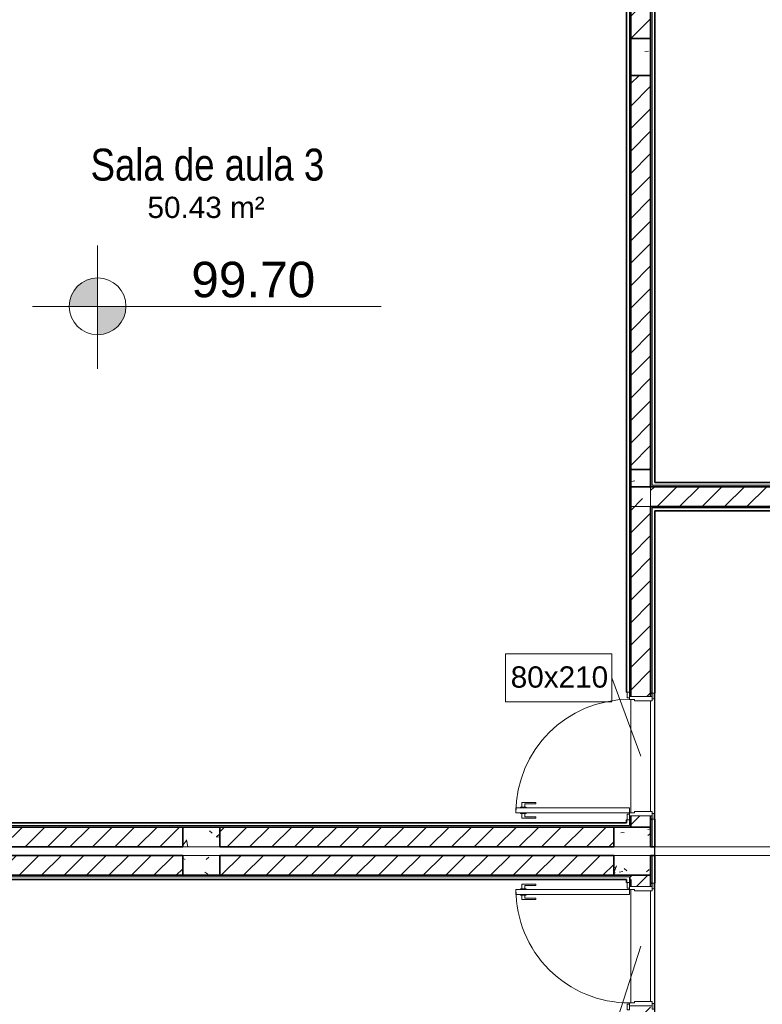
# Model space of a CAD drawing. Header units: millimetres. Extents: x -109 to 627, y -178 to 173.
# Tile 59 of 178: x -12.45 to -7.21, y 42.85 to 49.79. Entities that reach past the tile are written whole.
import ezdxf

# ---------------------------------------------------------------- set-up
doc = ezdxf.new("R2010")
doc.units = ezdxf.units.MM
for name, color, linetype, lineweight in [('ARQ - ALVENARIA - OSSO', 2, 'Continuous', 35), ('ARQ - COTA_NÍVEL', 2, 'Continuous', 5), ('ARQ - DIVISORIA', 3, 'Continuous', 35), ('ARQ - PAREDE VISTA', 4, 'Continuous', 9), ('ARQ - PAREDES_HACHURA', 9, 'Continuous', 35), ('ARQ - PAREDES_REVESTIMENTO', 3, 'Continuous', 35), ('ARQ - PILAR', 4, 'Continuous', 15), ('ARQ - PISO', 9, 'Continuous', 5), ('ARQ - PORTA', 3, 'Continuous', 9), ('ARQ - PORTA_FOLHA', 3, 'Continuous', 20), ('ARQ - PORTA_GIRO', 1, 'Continuous', 5), ('ARQ -SIMBOLO_PORTA', 2, 'Continuous', 9), ('ARQ -TEXTO_AMBIENTE', 2, 'Continuous', 5)]:
    doc.layers.add(name, color=color, linetype=linetype, lineweight=lineweight)
doc.styles.add('Arial Narrow', font='ARIALN.TTF', dxfattribs={"height": 0.225})
doc.styles.add('Arial_2', font='arial.ttf', dxfattribs={"height": 0.15})
pattern_1 = [(50, (-17.2688, 35.45875), (0.54629, -0.047295), [0.056985, -0.628837]), (355, (-17.2688, 35.45875), (-0.105401, 0.573222), [0.045988, -0.50287]), (100.451, (-17.2228, 35.45476), (0.44084, 0.525572), [0.048987, -0.533862]), (46.184, (-17.2688, 35.6107), (0.812912, -0.126028), [0.085978, -0.942756]), (96.636, (-17.2008, 35.6007), (0.71181, 0.74206), [0.07298, -0.800793]), (351.184, (-17.2688, 35.6107), (0.712045, 0.742424), [0.068982, -0.753805]), (21, (-17.1928, 35.57273), (0.454867, -0.306212), [0.056985, -0.628837]), (326, (-17.1928, 35.5727), (0.185717, 0.55245), [0.045988, -0.50287]), (71.451, (-17.1548, 35.54773), (0.64037, 0.245952), [0.048987, -0.533862]), (37.5, (-17.26879, 35.45875), (0.0092036, 0.2540508), [0.0249935, -0.471878, 0.0249935, -0.4848744, -0.504869]), (37.5, (-17.26879, 35.45875), (0.0092036, 0.2540508), [-1.006739, 0.024994, -0.479876]), (7.5, (-17.2688, 35.45875), (0.200409, 0.3006604), [0.0249935, -0.265931, 0.0249935, -0.459881, -0.19195]), (7.5, (-17.2688, 35.45875), (0.200409, 0.3006604), [-0.775799, 0.024994, -0.166957]), (327.5, (-17.43874, 35.45875), (0.4063776, -0.0170732), [0.0249935, -0.164957, 0.0249935, -0.5688527, -0.788796]), (327.5, (-17.43874, 35.45875), (0.4063776, -0.0170732), [-0.784797, 0.024994, -0.763802]), (317.5, (-17.51472, 35.45875), (0.443884, 0.075988), [0.0249935, -0.222942, 0.0249935, -0.369904, -0.559855]), (317.5, (-17.51472, 35.45875), (0.443884, 0.075988), [-0.641834, 0.024994, -0.534861])]
pattern_2 = [(45, (-17.26879, 35.45875), (-0.07917545, 0.07917545), [])]

# ---------------------------------------------------------------- blocks, each defined once
blk = doc.blocks.new('POR_PM_GIRO_1FL - 80 x 210 cm Externa-6277260-NÍVEL 1')
at = {"layer": 'ARQ - PORTA'}
for p, q in [((-0.405, 0.095), (-0.445, 0.095)), ((-0.445, 0.095), (-0.445, 0.08)), ((-0.445, 0.08), (-0.405, 0.08)), ((-0.42, 0.08), (-0.42, -0.08)), ((-0.405, 0.08), (-0.405, 0.095)), ((-0.39, 0.08), (-0.405, 0.08)), ((-0.39, -0.045), (-0.39, 0.08)), ((0.39, 0.08), (0.39, -0.045)), ((0.405, 0.08), (0.39, 0.08)), ((0.445, 0.095), (0.405, 0.095)), ((0.405, 0.095), (0.405, 0.08)), ((0.405, 0.08), (0.445, 0.08)), ((0.42, -0.08), (0.42, 0.08)), ((0.445, 0.08), (0.445, 0.095)), ((-0.4, -0.08), (-0.4, -0.045)), ((-0.4, -0.045), (-0.39, -0.045)), ((0.39, -0.045), (0.4, -0.045)), ((0.4, -0.045), (0.4, -0.08)), ((-0.41, -0.08), (-0.45, -0.08)), ((-0.45, -0.08), (-0.45, -0.095)), ((-0.45, -0.095), (-0.41, -0.095)), ((-0.41, -0.095), (-0.41, -0.08)), ((-0.41, -0.08), (-0.4, -0.08)), ((0.4, -0.08), (0.41, -0.08)), ((0.45, -0.08), (0.41, -0.08)), ((0.41, -0.08), (0.41, -0.095)), ((0.41, -0.095), (0.45, -0.095)), ((0.45, -0.095), (0.45, -0.08)), ((-0.4275, -0.7393), (-0.4369, -0.7393)), ((-0.4369, -0.7393), (-0.4369, -0.8383)), ((-0.4275, -0.8183), (-0.4275, -0.7393)), ((-0.3375, -0.8183), (-0.3375, -0.7393)), ((-0.3375, -0.7393), (-0.3281, -0.7393)), ((-0.3281, -0.7393), (-0.3281, -0.8383)), ((-0.4051, -0.8183), (-0.4275, -0.8183)), ((-0.4051, -0.8073), (-0.4, -0.8073)), ((-0.4051, -0.8283), (-0.4051, -0.8073)), ((-0.4051, -0.8492), (-0.4051, -0.8283)), ((-0.3599, -0.8073), (-0.365, -0.8073)), ((-0.3599, -0.8283), (-0.3599, -0.8073)), ((-0.3599, -0.8183), (-0.3375, -0.8183)), ((-0.3599, -0.8492), (-0.3599, -0.8283)), ((-0.4369, -0.8383), (-0.4051, -0.8383)), ((-0.4, -0.8492), (-0.4051, -0.8492)), ((-0.365, -0.8492), (-0.3599, -0.8492)), ((-0.3281, -0.8383), (-0.3599, -0.8383))]:
    blk.add_line(p, q, dxfattribs=at)
at = {"layer": 'ARQ - PORTA_FOLHA'}
for p, q in [((-0.365, -0.08), (-0.4, -0.08)), ((-0.4, -0.08), (-0.4, -0.88)), ((-0.365, -0.88), (-0.365, -0.08)), ((-0.4, -0.88), (-0.365, -0.88))]:
    blk.add_line(p, q, dxfattribs=at)
at = {"layer": 'ARQ - PORTA_GIRO'}
blk.add_arc((-0.4, -0.0805), 0.8, 270.03224, 0.03224, dxfattribs=at)
blk = doc.blocks.new('POR_PM_GIRO_1FL - 80 x 210 cm Externa-6335210-NÍVEL 1')
at = {"layer": 'ARQ - PORTA'}
for p, q in [((-0.4369, 0.7393), (-0.4369, 0.8383)), ((-0.4369, 0.8383), (-0.4051, 0.8383)), ((-0.4, 0.8492), (-0.4051, 0.8492)), ((-0.4051, 0.8492), (-0.4051, 0.8283)), ((-0.365, 0.8492), (-0.3599, 0.8492)), ((-0.3599, 0.8492), (-0.3599, 0.8283)), ((-0.3281, 0.8383), (-0.3599, 0.8383)), ((-0.3281, 0.7393), (-0.3281, 0.8383)), ((-0.4051, 0.8183), (-0.4275, 0.8183)), ((-0.4275, 0.8183), (-0.4275, 0.7393)), ((-0.4051, 0.8283), (-0.4051, 0.8073)), ((-0.4051, 0.8073), (-0.4, 0.8073)), ((-0.3599, 0.8073), (-0.365, 0.8073)), ((-0.3599, 0.8283), (-0.3599, 0.8073)), ((-0.3599, 0.8183), (-0.3375, 0.8183)), ((-0.3375, 0.8183), (-0.3375, 0.7393)), ((-0.4275, 0.7393), (-0.4369, 0.7393)), ((-0.3375, 0.7393), (-0.3281, 0.7393)), ((-0.45, 0.095), (-0.41, 0.095)), ((-0.45, 0.08), (-0.45, 0.095)), ((-0.41, 0.08), (-0.45, 0.08)), ((-0.42, -0.08), (-0.42, 0.08)), ((-0.41, 0.095), (-0.41, 0.08)), ((-0.41, 0.08), (-0.4, 0.08)), ((-0.4, 0.08), (-0.4, 0.045)), ((0.4, 0.08), (0.41, 0.08)), ((0.4, 0.045), (0.4, 0.08)), ((0.41, 0.08), (0.41, 0.095)), ((0.41, 0.095), (0.45, 0.095)), ((0.45, 0.08), (0.41, 0.08)), ((0.42, 0.08), (0.42, -0.08)), ((0.45, 0.095), (0.45, 0.08)), ((-0.4, 0.045), (-0.39, 0.045)), ((-0.39, 0.045), (-0.39, -0.08)), ((0.39, 0.045), (0.4, 0.045)), ((0.39, -0.08), (0.39, 0.045)), ((-0.445, -0.08), (-0.405, -0.08)), ((-0.445, -0.095), (-0.445, -0.08)), ((-0.405, -0.095), (-0.445, -0.095)), ((-0.405, -0.08), (-0.405, -0.095)), ((-0.39, -0.08), (-0.405, -0.08)), ((0.405, -0.08), (0.39, -0.08)), ((0.405, -0.08), (0.445, -0.08)), ((0.405, -0.095), (0.405, -0.08)), ((0.445, -0.095), (0.405, -0.095)), ((0.445, -0.08), (0.445, -0.095))]:
    blk.add_line(p, q, dxfattribs=at)
at = {"layer": 'ARQ - PORTA_FOLHA'}
for p, q in [((-0.4, 0.88), (-0.365, 0.88)), ((-0.4, 0.08), (-0.4, 0.88)), ((-0.365, 0.88), (-0.365, 0.08)), ((-0.365, 0.08), (-0.4, 0.08))]:
    blk.add_line(p, q, dxfattribs=at)
at = {"layer": 'ARQ - PORTA_GIRO'}
blk.add_arc((-0.4, 0.0805), 0.8, 359.96776, 89.96776, dxfattribs=at)
blk = doc.blocks.new('Identificador de Porta - Legal-790717-NÍVEL 1')
at = {"layer": 'ARQ -SIMBOLO_PORTA'}
for p, q in [((-0.005747, -0.003704), (-0.005747, 0.000835)), ((-0.005747, 0.000835), (0.004253, 0.000835)), ((0.004253, 0.000835), (0.004253, -0.003704)), ((0.004253, -0.003704), (-0.005747, -0.003704))]:
    blk.add_line(p, q, dxfattribs=at)
blk = doc.blocks.new('Elevações de ponto - Cota de Nível 1-825078-NÍVEL 1')
at = {"layer": 'ARQ - COTA_NÍVEL'}
h = blk.add_hatch(color=256, dxfattribs=at)
edge = h.paths.add_edge_path(flags=0)
edge.add_line((0, 0.002278), (0, 0.000678))
edge.add_line((0, 0.000678), (-0.0016, 0.000678))
edge.add_arc((0, 0.000678), 0.0016, 90, 180, ccw=False)
h = blk.add_hatch(color=256, dxfattribs=at)
edge = h.paths.add_edge_path(flags=0)
edge.add_arc((0, 0.000678), 0.0016, 270, 360, ccw=False)
edge.add_line((0, -0.000922), (0, 0.000678))
edge.add_line((0, 0.000678), (0.0016, 0.000678))
for p, q in [((0, 0.004106), (0, -0.002843)), ((0, -0.00218), (0, 0.003078)), ((0, 0.000678), (0, 0.002278)), ((-0.003665, 0.000678), (0.016004, 0.000678)), ((-0.0016, 0.000678), (0, 0.000678)), ((0.0016, 0.000678), (0, 0.000678)), ((0, 0.000678), (0, -0.000922))]:
    blk.add_line(p, q, dxfattribs=at)
blk.add_circle((0, 0.000678), 0.0016, dxfattribs=at)
for start, end in [(90, 180), (270, 360)]:
    blk.add_arc((0, 0.000678), 0.0016, start, end, dxfattribs=at)

msp = doc.modelspace()

# ---------------------------------------------------------------- hatches: boundary and pattern name
at = {"layer": 'ARQ - PAREDES_HACHURA'}
for points in [[(-8.13879, 45.04834), (-8.13879, 52.5464), (-8.14879, 52.5464), (-8.14879, 45.04834)], [(-7.98883, 46.50796), (-7.98883, 52.5464), (-7.99883, 52.54622), (-7.99883, 46.50796)], [(-1.58106, 46.49797), (-0.49078, 46.49797), (-0.49078, 46.50796), (-7.99883, 46.50796), (-7.99883, 46.49797), (-3.63996, 46.49797)], [(-7.99883, 45.04334), (-7.98883, 45.04334), (-7.98883, 46.358), (-7.99883, 46.358), (-7.99883, 46.08934)], [(-7.98883, 46.34801), (-0.48578, 46.34801), (-0.48578, 46.358), (-7.98883, 46.358), (-7.98883, 46.35249)], [(-8.14879, 44.10859), (-8.13879, 44.10859), (-8.13879, 44.14858), (-8.14879, 44.14819), (-8.14879, 44.12676)], [(-7.99883, 43.95862), (-7.98883, 43.95897), (-7.98883, 44.15357), (-7.99883, 44.15357), (-7.99883, 44.09859)], [(-8.37151, 44.09859), (-8.13879, 44.09859), (-8.13879, 44.10859), (-14.19722, 44.10859), (-14.19722, 44.09859), (-11.03804, 44.09859)], [(-7.98883, 43.70369), (-7.98883, 43.89864), (-7.99883, 43.89864), (-7.99883, 43.70369)], [(-8.13879, 43.74868), (-8.13879, 43.75868), (-14.19722, 43.75868), (-14.19722, 43.74868), (-8.14879, 43.74868)], [(-8.13879, 43.70869), (-8.13879, 43.74868), (-8.14879, 43.74797), (-8.14879, 43.70869)]]:
    msp.add_hatch(color=256, dxfattribs=at).paths.add_polyline_path(points, flags=0)
h = msp.add_hatch(dxfattribs=at)
h.set_pattern_fill('FP_6', color=256, scale=0.999741, style=0, pattern_type=2)
h.set_pattern_definition(pattern_2)
h.paths.add_polyline_path([(-7.99883, 49.65715), (-7.99883, 52.5564), (-8.13879, 52.5564), (-8.13879, 49.65715)], flags=0)
h = msp.add_hatch(dxfattribs=at)
h.set_pattern_fill('FP_6', color=256, scale=0.999741, style=0, pattern_type=2)
h.set_pattern_definition(pattern_2)
h.paths.add_polyline_path([(-8.13879, 46.61794), (-7.99883, 46.61794), (-7.99883, 49.39722), (-8.13879, 49.39722), (-8.13879, 48.25459)], flags=0)
h = msp.add_hatch(dxfattribs=at)
h.set_pattern_fill('FP_6', color=256, scale=0.999741, style=0, pattern_type=2)
h.set_pattern_definition(pattern_2)
h.paths.add_polyline_path([(-7.99883, 44.09859), (-7.99883, 44.17857), (-8.13879, 44.17857), (-8.13879, 44.09859)], flags=0)
h.paths.add_polyline_path([(-8.1138, 45.01835), (-7.99883, 45.01835), (-7.99883, 46.358), (-8.13879, 46.49797), (-8.13879, 45.01835)], flags=0)
h = msp.add_hatch(dxfattribs=at)
h.set_pattern_fill('FP_6', color=256, scale=0.999741, style=0, pattern_type=2)
h.set_pattern_definition(pattern_2)
h.paths.add_polyline_path([(-4.97628, 46.358), (-3.89989, 46.358), (-3.89989, 46.49797), (-7.99883, 46.49797), (-7.99883, 46.358)], flags=0)
h = msp.add_hatch(dxfattribs=at)
h.set_pattern_fill('FP_6', color=256, scale=0.999741, style=0, pattern_type=2)
h.set_pattern_definition(pattern_2)
h.paths.add_polyline_path([(-14.07726, 43.95862), (-11.29798, 43.95862), (-11.29798, 44.09859), (-14.07726, 44.09859)], flags=0)
h = msp.add_hatch(dxfattribs=at)
h.set_pattern_fill('FP_6', color=256, scale=0.999741, style=0, pattern_type=2)
h.set_pattern_definition(pattern_2)
h.paths.add_polyline_path([(-11.03804, 43.95862), (-8.25876, 43.95862), (-8.25876, 44.09859), (-11.03804, 44.09859)], flags=0)
h = msp.add_hatch(dxfattribs=at)
h.set_pattern_fill('FP_6', color=256, scale=0.999741, style=0, pattern_type=2)
h.set_pattern_definition(pattern_2)
h.paths.add_polyline_path([(-14.07726, 43.75868), (-11.29798, 43.75868), (-11.29798, 43.89864), (-14.07726, 43.89864)], flags=0)
h = msp.add_hatch(dxfattribs=at)
h.set_pattern_fill('FP_6', color=256, scale=0.999741, style=0, pattern_type=2)
h.set_pattern_definition(pattern_2)
h.paths.add_polyline_path([(-8.25876, 43.75868), (-8.25876, 43.89864), (-11.03804, 43.89864), (-11.03804, 43.75868), (-8.37151, 43.75868)], flags=0)
h = msp.add_hatch(dxfattribs=at)
h.set_pattern_fill('FP_6', color=256, scale=0.999741, style=0, pattern_type=2)
h.set_pattern_definition(pattern_2)
h.paths.add_polyline_path([(-7.99883, 39.65974), (-7.99883, 42.83892), (-8.13879, 42.83892), (-8.13879, 39.65974)], flags=0)
h.paths.add_polyline_path([(-8.13879, 43.6787), (-7.99883, 43.6787), (-7.99883, 43.75868), (-8.13879, 43.75868), (-8.13879, 43.72868)], flags=0)
at = {"layer": 'ARQ - PILAR'}
h = msp.add_hatch(dxfattribs=at)
h.set_pattern_fill('FP_1', color=256, scale=0.999741, style=0, pattern_type=2)
h.set_pattern_definition(pattern_1)
h.paths.add_polyline_path([(-8.13879, 49.39722), (-7.99883, 49.39722), (-7.99883, 49.65715), (-8.13879, 49.65715)], flags=0)
h = msp.add_hatch(dxfattribs=at)
h.set_pattern_fill('FP_1', color=256, scale=0.999741, style=0, pattern_type=2)
h.set_pattern_definition(pattern_1)
h.paths.add_polyline_path([(-7.99883, 46.358), (-7.99883, 46.61794), (-8.13879, 46.61794), (-8.13879, 46.49797), (-8.06881, 46.42799)], flags=0)
h = msp.add_hatch(dxfattribs=at)
h.set_pattern_fill('FP_1', color=256, scale=0.999741, style=0, pattern_type=2)
h.set_pattern_definition(pattern_1)
h.paths.add_polyline_path([(-11.03804, 43.95862), (-11.03804, 44.09859), (-11.29798, 44.09859), (-11.29798, 43.95862)], flags=0)
h = msp.add_hatch(dxfattribs=at)
h.set_pattern_fill('FP_1', color=256, scale=0.999741, style=0, pattern_type=2)
h.set_pattern_definition(pattern_1)
h.paths.add_polyline_path([(-8.13879, 43.95862), (-7.99883, 43.95862), (-7.99883, 44.09859), (-8.25876, 44.09859), (-8.25876, 43.95862)], flags=0)
h = msp.add_hatch(dxfattribs=at)
h.set_pattern_fill('FP_1', color=256, scale=0.999741, style=0, pattern_type=2)
h.set_pattern_definition(pattern_1)
h.paths.add_polyline_path([(-11.03804, 43.75868), (-11.03804, 43.89864), (-11.29798, 43.89864), (-11.29798, 43.75868)], flags=0)
h = msp.add_hatch(dxfattribs=at)
h.set_pattern_fill('FP_1', color=256, scale=0.999741, style=0, pattern_type=2)
h.set_pattern_definition(pattern_1)
h.paths.add_polyline_path([(-8.13879, 43.75868), (-7.99883, 43.75868), (-7.99883, 43.89864), (-8.25876, 43.89864), (-8.25876, 43.75868)], flags=0)

# ---------------------------------------------------------------- linework, layer by layer
at = {"color": 2}
msp.add_lwpolyline([(9.22671, 46.32801), (9.22671, 43.92863), (-5.56946, 43.92863), (-5.59945, 9.33759), (-7.96884, 9.33759), (-7.96884, 46.32801), (9.22671, 46.32801)], dxfattribs=at)
at = {"layer": 'ARQ - ALVENARIA - OSSO'}
for p, q in [((-8.13879, 52.69636), (-8.13879, 49.65715)), ((-7.99883, 49.65715), (-7.99883, 52.5564)), ((-8.13879, 49.65715), (-7.99883, 49.65715)), ((-7.99883, 49.39722), (-8.13879, 49.39722)), ((-8.13879, 49.39722), (-8.13879, 46.61794)), ((-7.99883, 46.61794), (-7.99883, 49.39722)), ((-8.13879, 46.61794), (-7.99883, 46.61794)), ((-8.13879, 46.49797), (-8.13879, 45.01835)), ((-3.89989, 46.49797), (-8.13879, 46.49797)), ((-7.99883, 45.01835), (-7.99883, 46.358)), ((-7.99883, 46.358), (-3.89989, 46.358)), ((-8.13879, 44.17857), (-8.13879, 44.09859)), ((-7.99883, 44.09859), (-7.99883, 44.17857)), ((-11.29798, 44.09859), (-14.07726, 44.09859)), ((-11.29798, 43.95862), (-11.29798, 44.09859)), ((-8.25876, 44.09859), (-11.03804, 44.09859)), ((-11.03804, 44.09859), (-11.03804, 43.95862)), ((-8.25876, 43.95862), (-8.25876, 44.09859)), ((-8.13879, 44.09859), (-7.99883, 44.09859)), ((-14.07726, 43.95862), (-11.29798, 43.95862)), ((-11.03804, 43.95862), (-8.25876, 43.95862)), ((-11.29798, 43.89864), (-14.07726, 43.89864)), ((-11.29798, 43.75868), (-11.29798, 43.89864)), ((-8.25876, 43.89864), (-11.03804, 43.89864)), ((-11.03804, 43.89864), (-11.03804, 43.75868)), ((-8.25876, 43.75868), (-8.25876, 43.89864)), ((-14.07726, 43.75868), (-11.29798, 43.75868)), ((-11.03804, 43.75868), (-8.25876, 43.75868)), ((-7.99883, 43.75868), (-8.13879, 43.75868)), ((-8.13879, 43.74868), (-8.13879, 43.75868)), ((-8.13879, 43.72868), (-8.13879, 43.6787)), ((-7.99883, 43.6787), (-7.99883, 43.75868))]:
    msp.add_line(p, q, dxfattribs=at)
at = {"layer": 'ARQ - DIVISORIA'}
for p, q in [((-8.13879, 46.49797), (-8.13879, 49.65715)), ((-7.99883, 49.65715), (-7.99883, 46.49797)), ((-8.14879, 45.04834), (-8.13879, 45.04834)), ((-7.99883, 45.04334), (-7.98883, 45.04334)), ((-8.13879, 44.14858), (-8.14879, 44.14858)), ((-7.98883, 44.15357), (-7.99883, 44.15357)), ((-14.19722, 44.09859), (-8.13879, 44.09859)), ((-7.99883, 44.09859), (-7.99883, 43.95862)), ((-7.99883, 43.95862), (-7.98883, 43.95862)), ((-7.98883, 43.89864), (-7.99883, 43.89864)), ((-7.99883, 43.89864), (-7.99883, 43.75868)), ((-8.13879, 43.75868), (-14.19722, 43.75868)), ((-8.14879, 43.70869), (-8.13879, 43.70869)), ((-7.99883, 43.70369), (-7.98883, 43.70369))]:
    msp.add_line(p, q, dxfattribs=at)
at = {"layer": 'ARQ - PAREDE VISTA'}
for p, q in [((-8.14879, 45.04834), (-8.14879, 52.5464)), ((-7.98883, 52.5464), (-7.98883, 46.50796)), ((-7.98883, 46.50796), (-0.49078, 46.50796)), ((-7.98883, 46.34801), (-7.98883, 45.04334)), ((-0.48578, 46.34801), (-7.98883, 46.34801)), ((-8.14879, 44.10859), (-8.14879, 44.14858)), ((-7.98883, 44.15357), (-7.98883, 43.95862)), ((-14.18723, 44.10859), (-8.14879, 44.10859)), ((-7.98883, 43.89864), (-7.98883, 43.70369)), ((-8.14879, 43.74868), (-14.18723, 43.74868)), ((-8.14879, 43.74868), (-8.14879, 43.70869))]:
    msp.add_line(p, q, dxfattribs=at)
at = {"layer": 'ARQ - PAREDES_REVESTIMENTO'}
for p, q in [((-8.16879, 52.52641), (-8.16879, 45.04834)), ((-7.96884, 46.52796), (-7.96884, 52.52641)), ((-0.49078, 46.52796), (-7.96884, 46.52796)), ((-7.96884, 45.04334), (-7.96884, 46.32801)), ((-7.96884, 46.32801), (-0.48578, 46.32801)), ((-8.16879, 45.04834), (-8.16379, 45.04834)), ((-7.97384, 45.04334), (-7.96884, 45.04334)), ((-8.16879, 44.14858), (-8.16879, 44.12858)), ((-8.16379, 44.14858), (-8.16879, 44.14858)), ((-7.96884, 44.15357), (-7.97384, 44.15357)), ((-7.96884, 43.95862), (-7.96884, 44.15357)), ((-8.16879, 44.12858), (-14.16723, 44.12858)), ((-7.98883, 43.95862), (-7.96884, 43.95862)), ((-7.96884, 43.89864), (-7.98883, 43.89864)), ((-7.96884, 43.70369), (-7.96884, 43.89864)), ((-14.16723, 43.72868), (-8.16879, 43.72868)), ((-8.16879, 43.72868), (-8.16879, 43.70869)), ((-8.16879, 43.70869), (-8.16379, 43.70869)), ((-7.97384, 43.70369), (-7.96884, 43.70369))]:
    msp.add_line(p, q, dxfattribs=at)
at = {"layer": 'ARQ - PILAR'}
for p, q in [((-7.99883, 49.65715), (-8.13879, 49.65715)), ((-8.13879, 49.65715), (-8.13879, 49.39722)), ((-7.99883, 49.39722), (-7.99883, 49.65715)), ((-8.13879, 49.39722), (-7.99883, 49.39722)), ((-7.99883, 46.61794), (-8.13879, 46.61794)), ((-8.13879, 46.61794), (-8.13879, 46.358)), ((-7.99883, 46.358), (-7.99883, 46.61794)), ((-8.13879, 46.358), (-7.99883, 46.358)), ((-11.03804, 44.09859), (-11.29798, 44.09859)), ((-11.29798, 44.09859), (-11.29798, 43.95862)), ((-11.03804, 43.95862), (-11.03804, 44.09859)), ((-7.99883, 44.09859), (-8.25876, 44.09859)), ((-8.25876, 44.09859), (-8.25876, 43.95862)), ((-7.99883, 43.95862), (-7.99883, 44.09859)), ((-11.29798, 43.95862), (-11.03804, 43.95862)), ((-8.25876, 43.95862), (-7.99883, 43.95862)), ((-11.03804, 43.89864), (-11.29798, 43.89864)), ((-11.29798, 43.89864), (-11.29798, 43.75868)), ((-11.03804, 43.75868), (-11.03804, 43.89864)), ((-7.99883, 43.89864), (-8.25876, 43.89864)), ((-8.25876, 43.89864), (-8.25876, 43.75868)), ((-7.99883, 43.75868), (-7.99883, 43.89864)), ((-11.29798, 43.75868), (-11.03804, 43.75868)), ((-8.25876, 43.75868), (-7.99883, 43.75868))]:
    msp.add_line(p, q, dxfattribs=at)
at = {"layer": 'ARQ - PISO'}
for p, q in [((-8.13879, 44.19856), (-8.13879, 44.99836)), ((-7.99883, 44.20856), (-7.99883, 44.98836)), ((-7.96884, 43.95862), (-5.59945, 43.95862)), ((-5.76941, 43.89864), (-7.96884, 43.89864)), ((-8.13879, 42.85891), (-8.13879, 43.6587)), ((-7.99883, 42.86891), (-7.99883, 43.64871))]:
    msp.add_line(p, q, dxfattribs=at)
at = {"layer": 'ARQ -SIMBOLO_PORTA'}
for p, q in [((-8.06881, 44.59846), (-8.27182, 45.15054)), ((-8.06881, 43.25881), (-8.27182, 42.62176))]:
    msp.add_line(p, q, dxfattribs=at)

# ---------------------------------------------------------------- block references
at = {"layer": 'ARQ - COTA_NÍVEL', "xscale": 124.9999999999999, "yscale": 124.9999999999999, "zscale": 124.9999999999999}
msp.add_blockref('Elevações de ponto - Cota de Nível 1-825078-NÍVEL 1', (-11.89886, 47.68452), dxfattribs=at)
at = {"layer": 'ARQ - PORTA', "xscale": 0.9997410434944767, "yscale": 0.9997410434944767, "zscale": 0.9997410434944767}
for name, p, rotation in [('POR_PM_GIRO_1FL - 80 x 210 cm Externa-6335210-NÍVEL 1', (-8.06881, 44.59846), 89.99999999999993), ('POR_PM_GIRO_1FL - 80 x 210 cm Externa-6277260-NÍVEL 1', (-8.06881, 43.25881), 269.9999999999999)]:
    msp.add_blockref(name, p, dxfattribs=dict(at, rotation=rotation))
at = {"layer": 'ARQ -SIMBOLO_PORTA', "xscale": 74.98057826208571, "yscale": 74.98057826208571, "zscale": 74.98057826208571}
msp.add_blockref('Identificador de Porta - Legal-790717-NÍVEL 1', (-8.59073, 45.25812), dxfattribs=at)

# ---------------------------------------------------------------- texts
at = {"layer": 'ARQ - COTA_NÍVEL', "insert": (-11.23808, 48.08335), "char_height": 0.25, "width": 0.8141331, "attachment_point": 1, "line_spacing_factor": 0.941778, "style": 'Arial_2'}
msp.add_mtext('99.70', dxfattribs=at)
at = {"layer": 'ARQ -SIMBOLO_PORTA', "insert": (-8.64209, 45.23127), "char_height": 0.149961, "width": 0.8224899, "attachment_point": 2, "line_spacing_factor": 0.941778, "style": 'Arial_2'}
msp.add_mtext('80x210', dxfattribs=at)
at = {"layer": 'ARQ -TEXTO_AMBIENTE', "attachment_point": 2}
for s, insert, char_height, width, line_spacing_factor, style in [('Sala de aula 3', (-11.1246, 48.8808), 0.2249417, 1.9723384, 0.974696, 'Arial Narrow'), ('50.43 m²', (-11.13396, 48.54193), 0.149961, 0.9877222, 0.941778, 'Arial_2')]:
    msp.add_mtext(s, dxfattribs=dict(at, insert=insert, char_height=char_height, width=width, line_spacing_factor=line_spacing_factor, style=style))

doc.saveas('drawing.dxf')
